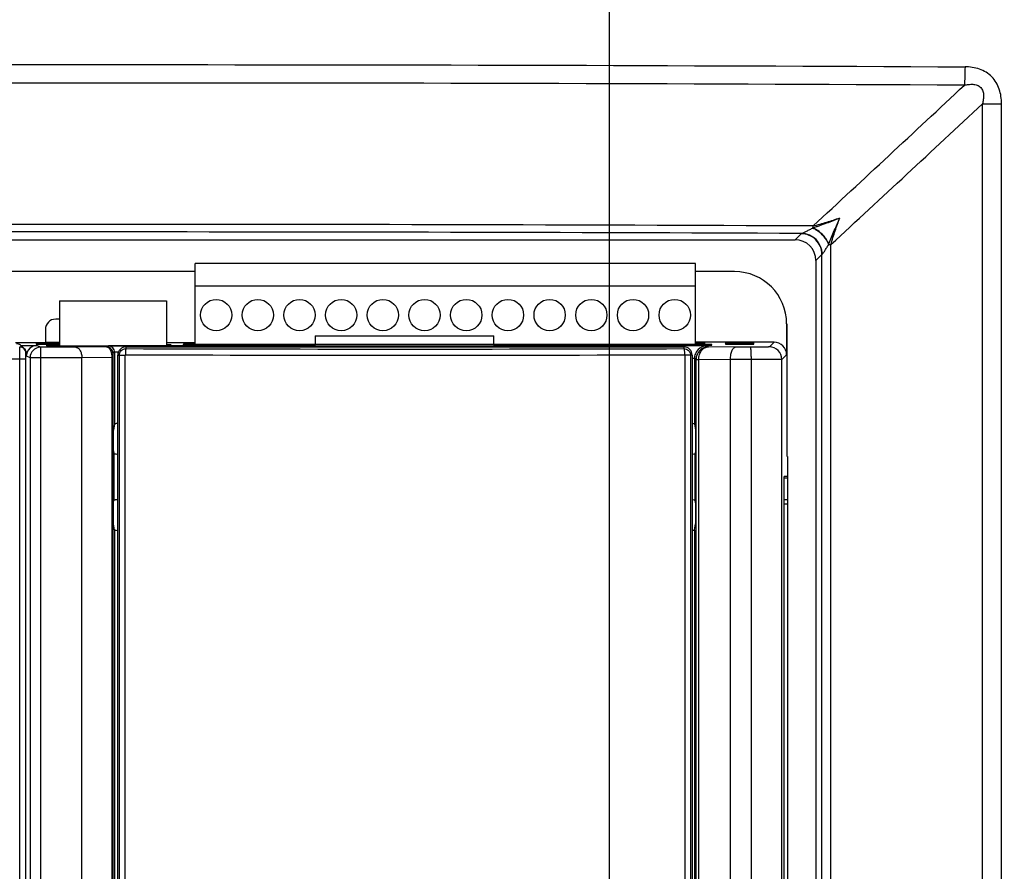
# Model space of a CAD drawing. Header units: inches. Extents: x 0 to 34, y 0 to 22.
# Tile 11 of 25: x 10.8 to 13.6, y 14.4 to 16.8. Entities that reach past the tile are written whole.
import ezdxf

# ---------------------------------------------------------------- set-up
doc = ezdxf.new("R2010")
doc.units = ezdxf.units.IN
doc.header["$LTSCALE"] = 1.87
doc.header["$MEASUREMENT"] = 0
doc.layers.get('0').update_dxf_attribs({"linetype": 'CONTINUOUS'})
doc.layers.add('AXIS_PART', color=7, linetype='CONTINUOUS')
doc.layers.add('DRAFT', color=7, linetype='CONTINUOUS')
doc.styles.get("Standard").update_dxf_attribs({"font": 'txt', "width": 0.8})
doc.dimstyles.new('DIMSTYLE_2', dxfattribs={"dimtxt": 0.15625, "dimasz": 0.1875, "dimexe": 0.18, "dimexo": 0.0625, "dimgap": 0.09, "dimtad": 0, "dimtih": 1, "dimtoh": 1, "dimlfac": 1.666667, "dimzin": 4, "dimdsep": 46, "dimtxsty": 'STANDARD', "dimblk": 'CLOSED', "dimblk1": 'CLOSED', "dimblk2": 'CLOSED', "dimcen": 0.09, "dimadec": 0, "dimazin": 0, "dimtfac": 1, "dimtofl": 0, "dimtmove": 0, "dimatfit": 3, "dimldrblk": 'CLOSED', "dimfxl": 1, "dimtolj": 1, "dimtzin": 4, "dimarcsym": 0})

# ---------------------------------------------------------------- blocks, each defined once
blk = doc.blocks.new('_CLOSED')
at = {"color": 0, "linetype": 'BYBLOCK'}
for p, q in [((0, 0), (-1, 0.167)), ((-1, 0.167), (-1, -0.167)), ((-1, -0.167), (0, 0)), ((-1, 0), (0, 0))]:
    blk.add_line(p, q, dxfattribs=at)
blk = doc.blocks.new('*D2')
at = {"color": 2, "linetype": 'CONTINUOUS'}
for p, q in [((7.9403, 18.4769), (15.4829, 18.4769)), ((15.3579, 18.4769), (15.3579, 15.8437)), ((15.3579, 12.898), (15.3579, 15.2968)), ((12.5398, 12.898), (15.4829, 12.898))]:
    blk.add_line(p, q, dxfattribs=at)
at = {"color": 2, "linetype": 'CONTINUOUS', "xscale": 0.1875, "yscale": 0.1875, "zscale": 0.1875}
for p, rotation in [((15.3579, 18.4769), 90), ((15.3579, 12.898), 270)]:
    blk.add_blockref('_CLOSED', p, dxfattribs=dict(at, rotation=rotation))
at = {"color": 2, "linetype": 'CONTINUOUS', "insert": (15.1704, 15.7656), "char_height": 0.15625, "width": 0.875, "attachment_point": 2, "line_spacing_factor": 0.9}
blk.add_mtext('9.30\\P[236,2]', dxfattribs=at)
blk = doc.blocks.new('*D3')
at = {"color": 2, "linetype": 'CONTINUOUS'}
for p, q in [((13.5544, 18.5212), (6.3895, 18.5212)), ((6.5145, 18.5212), (6.5145, 11.4544)), ((6.5145, 4.075), (6.5145, 10.9075)), ((13.5532, 4.075), (6.3895, 4.075))]:
    blk.add_line(p, q, dxfattribs=at)
at = {"color": 2, "linetype": 'CONTINUOUS', "xscale": 0.1875, "yscale": 0.1875, "zscale": 0.1875}
for p, rotation in [((6.5145, 18.5212), 90), ((6.5145, 4.075), 270)]:
    blk.add_blockref('_CLOSED', p, dxfattribs=dict(at, rotation=rotation))
at = {"color": 2, "linetype": 'CONTINUOUS', "insert": (6.3895, 11.3762), "char_height": 0.15625, "width": 0.875, "attachment_point": 2, "line_spacing_factor": 0.9}
blk.add_mtext('24.08\\P[611,6]', dxfattribs=at)
blk = doc.blocks.new('*D20')
at = {"color": 2, "linetype": 'CONTINUOUS'}
for p, q in [((12.5044, 12.9207), (12.5044, 20.1849)), ((13.9881, 18.8672), (13.9881, 20.1849)), ((12.5044, 20.0599), (12.7932, 20.0599)), ((13.9881, 20.0599), (13.6994, 20.0599))]:
    blk.add_line(p, q, dxfattribs=at)
at = {"color": 2, "linetype": 'CONTINUOUS', "xscale": 0.1875, "yscale": 0.1875, "zscale": 0.1875, "rotation": 180}
blk.add_blockref('_CLOSED', (12.5044, 20.0599), dxfattribs=at)
at = {"color": 2, "linetype": 'CONTINUOUS', "xscale": 0.1875, "yscale": 0.1875, "zscale": 0.1875}
blk.add_blockref('_CLOSED', (13.9881, 20.0599), dxfattribs=at)
at = {"color": 2, "linetype": 'CONTINUOUS', "insert": (13.1213, 20.1381), "char_height": 0.15625, "width": 0.75, "attachment_point": 2, "line_spacing_factor": 0.9}
blk.add_mtext('2.47\\P[62,8]', dxfattribs=at)

msp = doc.modelspace()

# ---------------------------------------------------------------- linework, layer by layer
at = {"color": 7, "linetype": 'CONTINUOUS'}
for p, q in [((13.5776, 7.7534), (13.5776, 16.6067)), ((13.5776, 16.6067), (13.6324, 16.6067)), ((13.6324, 7.5556), (13.6324, 16.6067)), ((9.0339, 16.2153), (13.0384, 16.2153)), ((13.0384, 16.2153), (13.0557, 16.2326)), ((13.0557, 16.2326), (13.0568, 16.2333)), ((13.135, 16.2014), (13.1414, 16.2014)), ((13.1414, 9.1731), (13.1414, 16.2015)), ((13.0982, 16.1554), (13.1156, 16.1728)), ((13.1156, 16.1728), (13.1162, 16.1735)), ((13.1156, 9.1803), (13.1156, 16.1728)), ((11.3117, 15.9115), (11.3117, 16.147)), ((12.7517, 16.147), (11.3117, 16.147)), ((12.7517, 15.9115), (12.7517, 16.147)), ((13.0982, 16.1554), (13.0982, 9.1827)), ((12.8639, 16.1236), (12.7517, 16.1236)), ((11.3117, 16.0825), (12.7517, 16.0825)), ((10.9211, 16.039), (10.9211, 15.9103)), ((10.9211, 16.039), (11.2283, 16.039)), ((11.2283, 16.039), (11.2283, 15.9103)), ((10.9211, 15.9867), (10.9098, 15.9867)), ((13.0139, 15.9736), (13.0139, 15.8842)), ((13.0139, 15.9736), (13.0144, 15.9736)), ((13.0144, 15.9736), (13.0144, 15.5917)), ((10.88, 15.9568), (10.88, 15.9201)), ((11.6571, 15.9389), (12.1706, 15.9389)), ((10.8063, 15.872), (10.8061, 15.9074)), ((10.8084, 15.9115), (10.818, 15.9028)), ((10.8084, 15.9106), (10.8558, 15.9106)), ((10.8531, 15.9186), (10.8532, 15.9169)), ((10.8533, 15.9161), (10.8534, 15.9144)), ((10.8658, 15.9056), (10.8558, 15.9106)), ((10.8658, 15.9056), (10.8656, 15.8756)), ((10.9678, 15.9056), (10.8658, 15.9056)), ((10.871, 15.9188), (10.8712, 15.9168)), ((10.9178, 15.9188), (10.871, 15.9188)), ((10.8712, 15.9163), (10.8714, 15.9143)), ((10.9176, 15.9163), (10.8712, 15.9163)), ((10.8714, 15.9143), (10.9174, 15.9143)), ((10.9176, 15.9163), (10.9174, 15.9143)), ((10.9178, 15.9188), (10.9176, 15.9168)), ((11.0562, 15.9069), (10.9678, 15.9056)), ((11.0612, 15.9094), (11.0562, 15.9069)), ((11.112, 15.9067), (11.112, 15.9019)), ((11.112, 15.9067), (12.7183, 15.9067)), ((11.1152, 15.9074), (11.1152, 15.9098)), ((11.6129, 15.9098), (11.1152, 15.9098)), ((11.2769, 15.9138), (11.2769, 15.9115)), ((11.3117, 15.9138), (11.2769, 15.9138)), ((11.2769, 15.9115), (11.3811, 15.9115)), ((11.2783, 15.9186), (11.2784, 15.9169)), ((11.2785, 15.9161), (11.2786, 15.9144)), ((11.2962, 15.9188), (11.2964, 15.9168)), ((11.3117, 15.9188), (11.2962, 15.9188)), ((11.2964, 15.9163), (11.2966, 15.9143)), ((11.3117, 15.9163), (11.2964, 15.9163)), ((11.3117, 15.9145), (11.6566, 15.9145)), ((11.6566, 15.913), (11.3117, 15.913)), ((11.3811, 15.9115), (11.3811, 15.9111)), ((11.3811, 15.9111), (11.4741, 15.9111)), ((11.4741, 15.9111), (11.4741, 15.9115)), ((11.4741, 15.9115), (11.6129, 15.9115)), ((12.1711, 15.9145), (12.7517, 15.9145)), ((12.7517, 15.913), (12.1711, 15.913)), ((12.2157, 15.9115), (12.6081, 15.9115)), ((12.7124, 15.91), (12.2157, 15.91)), ((12.6081, 15.9115), (12.6081, 15.9111)), ((12.6081, 15.9111), (12.7011, 15.9111)), ((12.7011, 15.9111), (12.7011, 15.9115)), ((12.7011, 15.9115), (12.7985, 15.9115)), ((12.7124, 15.9072), (12.7124, 15.91)), ((12.7702, 15.9097), (12.7124, 15.91)), ((12.7183, 15.9067), (12.7183, 15.9019)), ((12.9779, 15.9202), (12.7517, 15.9202)), ((12.7603, 15.9188), (12.7517, 15.9188)), ((12.7601, 15.9163), (12.7517, 15.9163)), ((12.7985, 15.9138), (12.7517, 15.9138)), ((12.7601, 15.9163), (12.7599, 15.9143)), ((12.7603, 15.9188), (12.7601, 15.9168)), ((12.7844, 15.9094), (12.7702, 15.9097)), ((12.7778, 15.9144), (12.778, 15.9161)), ((12.7781, 15.9169), (12.7782, 15.9186)), ((12.7891, 15.907), (12.7844, 15.9094)), ((12.8677, 15.9062), (12.7891, 15.907)), ((12.7985, 15.9115), (12.7985, 15.9138)), ((12.8373, 15.9186), (12.8375, 15.9169)), ((12.8376, 15.9161), (12.8377, 15.9144)), ((12.8553, 15.9188), (12.8554, 15.9168)), ((12.902, 15.9188), (12.8553, 15.9188)), ((12.8555, 15.9163), (12.8556, 15.9143)), ((12.9018, 15.9163), (12.8555, 15.9163)), ((12.8556, 15.9143), (12.9016, 15.9143)), ((12.9099, 15.9062), (12.8677, 15.9062)), ((12.9018, 15.9163), (12.9016, 15.9143)), ((12.902, 15.9188), (12.9018, 15.9168)), ((12.9196, 15.9144), (12.9197, 15.9161)), ((12.9198, 15.9169), (12.9199, 15.9186)), ((12.9779, 15.9202), (12.9643, 15.9067)), ((9.1628, 15.873), (10.8063, 15.872)), ((10.8238, 15.8833), (10.8259, 15.8833)), ((10.8358, 15.8756), (10.824, 15.8815)), ((10.8241, 12.821), (10.8241, 15.8735)), ((10.8358, 15.8756), (10.8358, 12.8364)), ((10.985, 15.8756), (10.8358, 15.8756)), ((10.8656, 15.8756), (10.8656, 12.8358)), ((11.0713, 15.8767), (10.985, 15.8754)), ((10.985, 13.1861), (10.985, 15.8754)), ((11.0713, 15.8767), (11.0713, 13.2719)), ((11.0738, 15.8767), (11.0713, 15.8767)), ((11.0738, 15.8767), (11.0738, 13.2719)), ((11.0792, 15.8914), (11.0742, 15.8889)), ((11.0898, 15.8917), (11.0792, 15.8914)), ((11.0792, 15.8914), (11.0792, 15.6846)), ((11.0883, 13.2728), (11.0883, 15.8831)), ((11.0883, 15.8831), (11.0931, 15.883)), ((11.0931, 15.8831), (11.1093, 15.883)), ((11.0931, 13.2728), (11.0931, 15.883)), ((11.1093, 13.2728), (11.1093, 15.883)), ((12.7371, 15.8831), (12.7209, 15.883)), ((12.7209, 15.883), (12.7209, 13.2728)), ((12.7371, 15.8831), (12.7371, 13.2728)), ((12.7419, 15.8831), (12.7371, 15.8831)), ((12.7419, 15.8831), (12.7419, 13.2728)), ((12.7465, 15.8736), (12.742, 15.8737)), ((12.7484, 15.8734), (12.7465, 15.8736)), ((12.7484, 15.8734), (12.7484, 15.6846)), ((12.7531, 15.871), (12.7484, 15.8734)), ((13.0139, 15.8842), (13.0003, 15.8707)), ((10.8063, 12.8073), (10.8063, 15.872)), ((10.8063, 15.872), (10.8241, 15.872)), ((12.7531, 13.2522), (12.7531, 15.871)), ((12.7531, 15.871), (12.7608, 15.871)), ((12.7608, 13.2522), (12.7608, 15.871)), ((12.8511, 15.87), (12.7608, 15.871)), ((12.9124, 15.8702), (12.8511, 15.8701)), ((12.8511, 15.87), (12.8511, 13.1819)), ((12.9124, 12.8085), (12.9124, 15.8702)), ((13.0003, 12.8105), (13.0003, 15.8707)), ((11.0792, 15.6846), (11.0758, 15.6674)), ((12.7484, 15.6846), (12.7519, 15.6674)), ((11.0758, 15.6074), (11.0773, 15.5997)), ((11.0773, 15.5997), (11.0773, 15.4651)), ((12.7519, 15.6074), (12.7503, 15.5997)), ((12.7503, 15.4651), (12.7503, 15.5997)), ((13.0161, 15.5917), (13.0161, 13.0737)), ((13.0071, 13.1347), (13.0071, 15.534)), ((13.0161, 15.534), (13.0071, 15.534)), ((13.0161, 15.5287), (13.0071, 15.5287)), ((11.0758, 15.4574), (11.0773, 15.4651)), ((12.7519, 15.4574), (12.7503, 15.4651)), ((13.0161, 15.4669), (13.0071, 15.4669)), ((13.0161, 15.4541), (13.0071, 15.4541)), ((11.0792, 15.3802), (11.0758, 15.3974)), ((12.7484, 15.3802), (12.7519, 15.3974)), ((11.0792, 15.3802), (11.0792, 13.5546)), ((12.7484, 15.3802), (12.7484, 13.5546))]:
    msp.add_line(p, q, dxfattribs=at)
msp.add_lwpolyline([(10.8241, 15.8735), (10.8241, 15.8779), (10.8241, 15.8818), (10.824, 15.885), (10.824, 15.8875), (10.8239, 15.8894), (10.8238, 15.8909), (10.8235, 15.8931), (10.8227, 15.8959), (10.8213, 15.8988), (10.8192, 15.9017), (10.818, 15.9028)], dxfattribs=at)
for centre in [(11.3717, 15.9985), (11.4917, 15.9985), (11.6117, 15.9985), (11.7317, 15.9985), (11.8517, 15.9985), (11.9717, 15.9985)]:
    msp.add_circle(centre, 0.045, dxfattribs=at)
for centre, radius, start, end in [((11.0361, -467.089), 483.7556, 89.705156, 90.294836), ((-57.0389, 92.0585), 103.2678, 312.773239, 313.10317), ((-56.2866, 91.3596), 102.3181, 312.730499, 313.063911), ((11.0361, -455.1866), 471.4461, 89.75037, 90.249629), ((12.9746, 16.4702), 0.2489, 297.2296, 297.5333), ((12.7193, 16.2796), 0.3716, 355.3364, 356.2146), ((11.0361, -454.1328), 470.3705, 89.753857, 90.246142), ((12.9105, 16.2944), 0.243, 337.5021, 337.9231), ((10.8658, 15.8756), 0.03, 90.014, 179.993), ((11.1119, 15.8831), 0.0236, 89.9867, 180.0133), ((11.9151, 285.3587), 269.4581, 269.829221, 270.170775), ((12.7183, 15.8831), 0.0236, 359.9876, 90.0124), ((12.7844, 15.8734), 0.036, 112.5087, 157.4977), ((12.7891, 15.871), 0.036, 90.014, 179.9931), ((12.7845, 15.8732), 0.0362, 90.0796, 112.4374), ((12.9643, 15.8707), 0.036, 0.0053, 89.9947), ((11.9151, 286.3554), 270.4724, 269.829548, 270.170446), ((12.7846, 15.8733), 0.0362, 157.5519, 179.9359)]:
    msp.add_arc(centre, radius, start, end, dxfattribs=at)
for centre, major_axis, ratio, start_param, end_param in [((13.0381, 16.1551), (-0.0426, -0.0426), 0.995146, 2.358627, 3.924558), ((12.8639, 15.9736), (0.1182, 0.0923), 0.999843, -0.662958, 0.907838), ((10.9101, 15.9566), (-0.0196, 0.0231), 0.990792, -0.698553, 0.864647), ((10.7966, 15.8983), (0.0132, -0.0119), 0.999724, 1.569936, 2.303739), ((10.8558, 15.8806), (0.0268, -0.0134), 0.99981, 2.03449, 3.513971), ((10.8712, 15.9186), (0.0181, 0), 0.008733, 1.579157, 3.142357), ((10.8714, 15.9161), (0.0181, 0), 0.008733, 1.579157, 3.142357), ((10.8715, 15.9144), (0.0181, 0), 0.00872, -3.14083, -1.57763), ((10.9173, 15.9144), (0.0181, 0), 0.00872, -1.563963, -1.354233), ((10.9174, 15.9161), (0.0181, 0), 0.008733, 1.362628, 1.562435), ((10.9176, 15.9186), (0.0181, 0), 0.008733, 1.375223, 1.562435), ((11.2963, 15.9186), (0.0181, 0), 0.008733, 1.579157, 3.142357), ((11.2966, 15.9161), (0.0181, 0), 0.008733, 1.579157, 3.142357), ((11.6129, 15.8918), (0, 0.018), 0.052408, -0.574419, -0.008727), ((12.2157, 15.874), (0, 0.036), 0.052408, 0.008727, 0.423677), ((12.7599, 15.9161), (0.0181, 0), 0.008733, -0.000765, 1.562435), ((12.7601, 15.9186), (0.0181, 0), 0.008733, -0.000765, 1.562435), ((12.8554, 15.9186), (0.0181, 0), 0.008733, 1.579157, 3.142357), ((12.8556, 15.9161), (0.0181, 0), 0.008733, 1.579157, 3.142357), ((12.8558, 15.9144), (0.0181, 0), 0.00872, -3.14083, -1.57763), ((12.9015, 15.9144), (0.0181, 0), 0.00872, -1.563963, -0.000762), ((12.9017, 15.9161), (0.0181, 0), 0.008733, -0.000765, 1.562435), ((12.9019, 15.9186), (0.0181, 0), 0.008733, -0.000765, 1.562435), ((12.9779, 15.8842), (0.017, 0.0317), 0.999725, -1.079408, 0.491312), ((10.854, 15.8815), (0.0356, 0.0135), 0.41326, 2.306597, 2.39776), ((11.1152, 15.6845), (0.036, 0), 0.087489, 2.426794, 3.124139), ((12.7124, 15.6845), (0.036, 0), 0.087489, 0.017453, 0.585158), ((12.7326, 15.5997), (0.0177, 0), 0.087489, -1.007684, -0.017453), ((12.7326, 15.4651), (0.0177, 0), 0.087489, 6.300639, 7.290869), ((11.1152, 15.3803), (0.036, 0), 0.087489, -3.124139, -2.426794), ((12.7124, 15.3803), (0.036, 0), 0.087489, -0.585158, -0.017453)]:
    msp.add_ellipse(centre, major_axis=major_axis, ratio=ratio, start_param=start_param, end_param=end_param, dxfattribs=at)
for points, knots in [([(8.5452, 16.7131), (8.9601, 16.7153), (9.7904, 16.7184), (11.4512, 16.7206), (12.697, 16.7174), (13.5274, 16.7131)], [0, 0, 0, 0, 0.249823, 0.5, 1, 1, 1, 1]), ([(13.5274, 16.7131), (13.5273, 16.7036), (13.527, 16.6859), (13.5261, 16.6683), (13.5255, 16.6602)], [0, 0, 0, 0, 0.540634, 1, 1, 1, 1]), ([(13.6324, 16.6067), (13.6324, 16.6138), (13.6315, 16.6279), (13.6267, 16.6486), (13.618, 16.668), (13.605, 16.6849), (13.5883, 16.6981), (13.5691, 16.7071), (13.5485, 16.7121), (13.5344, 16.7131), (13.5274, 16.7131)], [0, 0, 0, 0, 0.125179, 0.250386, 0.375487, 0.500483, 0.625396, 0.750268, 0.875164, 1, 1, 1, 1]), ([(13.5255, 16.6602), (13.5295, 16.6612), (13.5355, 16.6623), (13.5438, 16.663), (13.55, 16.663), (13.5562, 16.6622), (13.5622, 16.6606), (13.5679, 16.6578), (13.5727, 16.6538), (13.5765, 16.6488), (13.579, 16.643), (13.5804, 16.637), (13.5812, 16.6288), (13.5804, 16.6186), (13.5786, 16.6107), (13.5776, 16.6067)], [0, 0, 0, 0, 0.124628, 0.187211, 0.249987, 0.312872, 0.376161, 0.439394, 0.502676, 0.565774, 0.628468, 0.691017, 0.753112, 0.876777, 1, 1, 1, 1]), ([(13.0897, 16.2494), (13.0931, 16.2506), (13.0997, 16.253), (13.1129, 16.2576), (13.1292, 16.2635), (13.1452, 16.2696), (13.1577, 16.2745), (13.1639, 16.2769), (13.167, 16.2782)], [0, 0, 0, 0, 0.129106, 0.257331, 0.510007, 0.757427, 0.879285, 1, 1, 1, 1]), ([(13.0901, 16.2551), (13.0969, 16.2568), (13.1102, 16.2603), (13.1359, 16.2678), (13.1547, 16.274), (13.167, 16.2782)], [0, 0, 0, 0, 0.261258, 0.514282, 1, 1, 1, 1]), ([(13.1357, 16.2031), (13.1383, 16.2096), (13.1434, 16.2225), (13.1511, 16.2415), (13.1577, 16.2571), (13.163, 16.2692), (13.1656, 16.2752), (13.167, 16.2782)], [0, 0, 0, 0, 0.258227, 0.511296, 0.758438, 0.87988, 1, 1, 1, 1]), ([(13.1414, 16.2015), (13.1432, 16.2083), (13.1472, 16.2217), (13.1555, 16.2473), (13.1623, 16.266), (13.167, 16.2782)], [0, 0, 0, 0, 0.263113, 0.516684, 1, 1, 1, 1]), ([(13.0568, 16.2333), (13.0575, 16.2336), (13.059, 16.2342), (13.0618, 16.2354), (13.0652, 16.2371), (13.0708, 16.2398), (13.0787, 16.2438), (13.0851, 16.2471), (13.0885, 16.2488)], [0, 0, 0, 0, 0.057957, 0.144937, 0.254595, 0.382032, 0.67462, 1, 1, 1, 1]), ([(13.135, 16.2014), (13.1329, 16.2066), (13.1274, 16.2168), (13.1164, 16.2302), (13.1034, 16.2413), (13.0936, 16.2468), (13.0885, 16.2488)], [0, 0, 0, 0, 0.247973, 0.506072, 0.760965, 1, 1, 1, 1]), ([(13.1357, 16.2031), (13.1335, 16.2082), (13.1279, 16.218), (13.1171, 16.2311), (13.1043, 16.242), (13.0946, 16.2474), (13.0897, 16.2494)], [0, 0, 0, 0, 0.248095, 0.506062, 0.760837, 1, 1, 1, 1]), ([(13.1156, 16.1728), (13.1156, 16.1806), (13.1124, 16.1962), (13.0991, 16.2161), (13.0792, 16.2294), (13.0635, 16.2326), (13.0557, 16.2326)], [0, 0, 0, 0, 0.249837, 0.5, 0.750163, 1, 1, 1, 1]), ([(13.1162, 16.1735), (13.1161, 16.1812), (13.1129, 16.1969), (13.0997, 16.2166), (13.0801, 16.23), (13.0645, 16.2332), (13.0568, 16.2333)], [0, 0, 0, 0, 0.250583, 0.501295, 0.75125, 1, 1, 1, 1]), ([(13.1162, 16.1735), (13.1167, 16.1739), (13.1177, 16.1751), (13.1193, 16.1773), (13.1214, 16.1802), (13.1237, 16.1837), (13.1263, 16.1877), (13.1301, 16.1937), (13.133, 16.1983), (13.135, 16.2014)], [0, 0, 0, 0, 0.053951, 0.137807, 0.245969, 0.373396, 0.51546, 0.668812, 1, 1, 1, 1]), ([(10.8061, 15.9074), (10.8083, 15.9074), (10.8126, 15.9066), (10.8164, 15.9043), (10.818, 15.9029)], [0, 0, 0, 0, 0.499305, 1, 1, 1, 1]), ([(10.9678, 15.9056), (10.9689, 15.9055), (10.9711, 15.9051), (10.9742, 15.9035), (10.9771, 15.9009), (10.9797, 15.8973), (10.9819, 15.8928), (10.9837, 15.8875), (10.9848, 15.8816), (10.985, 15.8775), (10.985, 15.8754)], [0, 0, 0, 0, 0.083963, 0.17459, 0.276493, 0.392733, 0.524942, 0.672607, 0.833398, 1, 1, 1, 1]), ([(11.0742, 15.8889), (11.0742, 15.8912), (11.0733, 15.8959), (11.0693, 15.9019), (11.0633, 15.9059), (11.0586, 15.9069), (11.0562, 15.9069)], [0, 0, 0, 0, 0.249753, 0.500019, 0.750274, 1, 1, 1, 1]), ([(11.0562, 15.9069), (11.0571, 15.9069), (11.0591, 15.9065), (11.0617, 15.9049), (11.0643, 15.9023), (11.0676, 15.8973), (11.0698, 15.8907), (11.0711, 15.8831), (11.0713, 15.8789), (11.0713, 15.8767)], [0, 0, 0, 0, 0.075137, 0.157989, 0.25425, 0.36776, 0.652253, 0.821288, 1, 1, 1, 1]), ([(11.1152, 15.9098), (11.1117, 15.9098), (11.1049, 15.9098), (11.095, 15.9098), (11.0859, 15.9098), (11.0789, 15.9097), (11.0739, 15.9097), (11.0708, 15.9096), (11.068, 15.9096), (11.0657, 15.9096), (11.0641, 15.9095), (11.0631, 15.9095), (11.0624, 15.9095), (11.062, 15.9094), (11.0616, 15.9094), (11.0614, 15.9094), (11.0612, 15.9094), (11.0612, 15.9094)], [0, 0, 0, 0, 0.192831, 0.37884, 0.55033, 0.701084, 0.766929, 0.825556, 0.876359, 0.91891, 0.952832, 0.966441, 0.977772, 0.986807, 0.993531, 0.997929, 1, 1, 1, 1]), ([(11.0792, 15.8914), (11.0792, 15.8937), (11.0783, 15.8984), (11.0743, 15.9044), (11.0683, 15.9084), (11.0635, 15.9094), (11.0612, 15.9094)], [0, 0, 0, 0, 0.249753, 0.500019, 0.750274, 1, 1, 1, 1]), ([(11.0931, 15.883), (11.0931, 15.8854), (11.0941, 15.8904), (11.0983, 15.8967), (11.1045, 15.9009), (11.1095, 15.9019), (11.112, 15.9019)], [0, 0, 0, 0, 0.249926, 0.499944, 0.75001, 1, 1, 1, 1]), ([(11.112, 15.9019), (11.1118, 15.9018), (11.1116, 15.9012), (11.1113, 15.9002), (11.1111, 15.8985), (11.1109, 15.8963), (11.1107, 15.8937), (11.1105, 15.8896), (11.1105, 15.8864), (11.1105, 15.8842)], [0, 0, 0, 0, 0.030005, 0.092399, 0.187088, 0.311106, 0.460121, 0.628755, 1, 1, 1, 1]), ([(12.7182, 15.9019), (12.7206, 15.9019), (12.7256, 15.9009), (12.7319, 15.8967), (12.7361, 15.8905), (12.7371, 15.8855), (12.7371, 15.8831)], [0, 0, 0, 0, 0.249922, 0.49994, 0.750006, 1, 1, 1, 1]), ([(12.7183, 15.9019), (12.7184, 15.9018), (12.7186, 15.9012), (12.7189, 15.9002), (12.7191, 15.8985), (12.7193, 15.8963), (12.7195, 15.8937), (12.7197, 15.8896), (12.7197, 15.8864), (12.7197, 15.8842)], [0, 0, 0, 0, 0.028742, 0.091126, 0.185927, 0.310082, 0.459292, 0.62817, 1, 1, 1, 1]), ([(12.7608, 15.871), (12.7608, 15.8734), (12.7612, 15.878), (12.7628, 15.8848), (12.7654, 15.891), (12.7689, 15.8965), (12.7732, 15.901), (12.7781, 15.9044), (12.7835, 15.9065), (12.7873, 15.907), (12.7891, 15.907)], [0, 0, 0, 0, 0.138886, 0.275927, 0.409262, 0.537587, 0.660252, 0.777351, 0.889974, 1, 1, 1, 1]), ([(12.8677, 15.9062), (12.8667, 15.9061), (12.8645, 15.9056), (12.8614, 15.9036), (12.8586, 15.9004), (12.8562, 15.8961), (12.854, 15.8907), (12.8524, 15.8844), (12.8514, 15.8774), (12.8511, 15.8725), (12.8511, 15.87)], [0, 0, 0, 0, 0.072795, 0.155055, 0.25265, 0.368621, 0.503976, 0.657331, 0.825371, 1, 1, 1, 1]), ([(12.9643, 15.9067), (12.9643, 15.9067), (12.9642, 15.9067), (12.964, 15.9066), (12.9636, 15.9066), (12.9632, 15.9066), (12.9626, 15.9066), (12.9616, 15.9065), (12.96, 15.9065), (12.9577, 15.9065), (12.955, 15.9064), (12.9519, 15.9064), (12.9483, 15.9063), (12.9444, 15.9063), (12.9386, 15.9063), (12.9306, 15.9062), (12.9205, 15.9062), (12.9135, 15.9062), (12.9099, 15.9062)], [0, 0, 0, 0, 0.001672, 0.005641, 0.01192, 0.020501, 0.031371, 0.044517, 0.077504, 0.119144, 0.169096, 0.22692, 0.292108, 0.364121, 0.4423, 0.614381, 0.802541, 1, 1, 1, 1]), ([(12.9124, 15.8702), (12.9124, 15.8725), (12.9123, 15.8771), (12.9122, 15.8837), (12.912, 15.8898), (12.9117, 15.8952), (12.9114, 15.8991), (12.9111, 15.9017), (12.9109, 15.9032), (12.9106, 15.9045), (12.9104, 15.9053), (12.9102, 15.9059), (12.91, 15.9062), (12.9099, 15.9062)], [0, 0, 0, 0, 0.192176, 0.377858, 0.548932, 0.699139, 0.822971, 0.873604, 0.916041, 0.949858, 0.974917, 0.991304, 1, 1, 1, 1]), ([(10.8215, 15.8986), (10.8219, 15.8979), (10.8232, 15.8951), (10.8238, 15.892), (10.8238, 15.8897)], [0, 0, 0, 0, 0.251814, 1, 1, 1, 1]), ([(11.0742, 15.8889), (11.0742, 15.8889), (11.0742, 15.8888), (11.0741, 15.8887), (11.0741, 15.8885), (11.0741, 15.8881), (11.074, 15.8874), (11.074, 15.8863), (11.0739, 15.8848), (11.0738, 15.8827), (11.0738, 15.88), (11.0738, 15.8779), (11.0738, 15.8767)], [0, 0, 0, 0, 0.004866, 0.014903, 0.03049, 0.05187, 0.113164, 0.202126, 0.324453, 0.489868, 0.713426, 1, 1, 1, 1]), ([(11.1093, 15.883), (11.1093, 15.8833), (11.1096, 15.8839), (11.1102, 15.8841), (11.1105, 15.8842)], [0, 0, 0, 0, 0.50054, 1, 1, 1, 1]), ([(12.7197, 15.8842), (12.72, 15.8842), (12.7207, 15.8839), (12.7209, 15.8833), (12.7209, 15.883)], [0, 0, 0, 0, 0.499496, 1, 1, 1, 1]), ([(13.0003, 15.8707), (13.0003, 15.8707), (13.0003, 15.8707), (13.0002, 15.8707), (13, 15.8706), (12.9997, 15.8706), (12.9992, 15.8706), (12.9985, 15.8706), (12.9975, 15.8706), (12.9964, 15.8705), (12.995, 15.8705), (12.9928, 15.8705), (12.9896, 15.8705), (12.9852, 15.8704), (12.9802, 15.8704), (12.9744, 15.8703), (12.9681, 15.8703), (12.9587, 15.8703), (12.9458, 15.8702), (12.9295, 15.8702), (12.9182, 15.8702), (12.9124, 15.8702)], [0, 0, 0, 0, 0.000531, 0.001638, 0.003325, 0.005593, 0.011865, 0.020441, 0.031308, 0.044451, 0.05984, 0.077433, 0.119069, 0.169024, 0.226854, 0.292048, 0.364065, 0.442247, 0.614342, 0.802524, 1, 1, 1, 1]), ([(11.0773, 15.5997), (11.0773, 15.5996), (11.0775, 15.5995), (11.0779, 15.5993), (11.0784, 15.5992), (11.0787, 15.5991)], [0, 0, 0, 0, 0.118583, 0.318115, 1, 1, 1, 1]), ([(11.0787, 15.5991), (11.0793, 15.599), (11.0806, 15.5988), (11.0838, 15.5985), (11.0864, 15.5983), (11.0883, 15.5983)], [0, 0, 0, 0, 0.174113, 0.404428, 1, 1, 1, 1]), ([(11.0883, 15.4665), (11.0869, 15.4665), (11.0848, 15.4664), (11.0821, 15.4662), (11.0805, 15.466), (11.0792, 15.4658), (11.0782, 15.4656), (11.0777, 15.4654), (11.0773, 15.4652), (11.0773, 15.4651)], [0, 0, 0, 0, 0.396461, 0.565093, 0.709327, 0.826457, 0.914063, 0.971194, 1, 1, 1, 1])]:
    msp.add_open_spline(points, degree=3, knots=knots, dxfattribs=at)
msp.add_open_spline([(10.818, 15.9028), (10.8194, 15.9016), (10.8206, 15.9002), (10.8215, 15.8986)], degree=3, dxfattribs=at)
at = {"layer": 'AXIS_PART', "color": 7, "linetype": 'CONTINUOUS'}
for centre in [(12.0917, 15.9985), (12.2117, 15.9985), (12.3317, 15.9985), (12.4517, 15.9985), (12.5717, 15.9985), (12.6917, 15.9985)]:
    msp.add_circle(centre, 0.045, dxfattribs=at)
at = {"layer": 'DRAFT', "color": 7, "linetype": 'CONTINUOUS'}
for p, q in [((11.3117, 16.1236), (9.704, 16.1236)), ((11.6571, 15.9389), (12.1706, 15.9389)), ((10.794, 15.9193), (10.8531, 15.9193)), ((10.88, 15.9201), (10.9211, 15.9201)), ((10.8829, 15.9122), (10.883, 15.9103)), ((10.883, 15.9103), (11.1152, 15.9103)), ((11.2283, 15.9193), (11.2783, 15.9193)), ((11.2415, 15.9103), (11.2416, 15.9122)), ((11.607, 15.9108), (11.6566, 15.9108)), ((11.6566, 15.9143), (12.1711, 15.9143)), ((11.6567, 15.91), (11.6566, 15.9067)), ((11.6567, 15.91), (12.171, 15.91)), ((12.171, 15.91), (12.171, 15.9067)), ((12.1711, 15.9108), (12.2157, 15.9108)), ((11.0758, 15.6074), (11.0758, 15.6674)), ((12.7519, 15.6674), (12.7519, 15.6074)), ((11.0758, 15.3974), (11.0758, 15.4574)), ((12.7519, 15.4574), (12.7519, 15.3974))]:
    msp.add_line(p, q, dxfattribs=at)
for centre, major_axis, ratio, start_param, end_param in [((11.6571, 15.9247), (0, 0.0142), 0.052408, 6.283185, 8.67885), ((12.1706, 15.9247), (0, 0.0142), 0.052408, -2.395664, 0), ((11.0623, 15.9122), (0.1794, 0), 0.008727, 2.487832, 3.142356), ((11.0623, 15.9122), (0.1794, 0), 0.008727, -0.000764, 0.367359), ((11.6564, 15.9109), (0, 0.00472), 0.052408, -1.745329, -0.745928), ((12.1712, 15.9109), (0, 0.00472), 0.052408, 0.745928, 1.745329)]:
    msp.add_ellipse(centre, major_axis=major_axis, ratio=ratio, start_param=start_param, end_param=end_param, dxfattribs=at)

# ---------------------------------------------------------------- dimensions: what is measured, and where the dimension line sits
at = {"color": 2, "linetype": 'CONTINUOUS'}
for base, p1, p2, angle, picture, middle in [((12.5044, 20.0599), (13.9881, 18.8672), (12.5044, 12.9207), 180, '*D20', (13.09, 19.9428)), ((6.5145, 4.075), (13.5544, 18.5212), (13.5532, 4.075), 270, '*D3', (6.327, 11.1809)), ((15.3579, 12.898), (7.9403, 18.4769), (12.5398, 12.898), 270, '*D2', (15.2017, 15.5702))]:
    dim = msp.add_linear_dim(base=base, p1=p1, p2=p2, angle=angle, dimstyle='DIMSTYLE_2', dxfattribs=at)
    dim.commit()
    dim.dimension.update_dxf_attribs({"geometry": picture, "text_midpoint": middle, "dimtype": 160})

doc.saveas('drawing.dxf')
